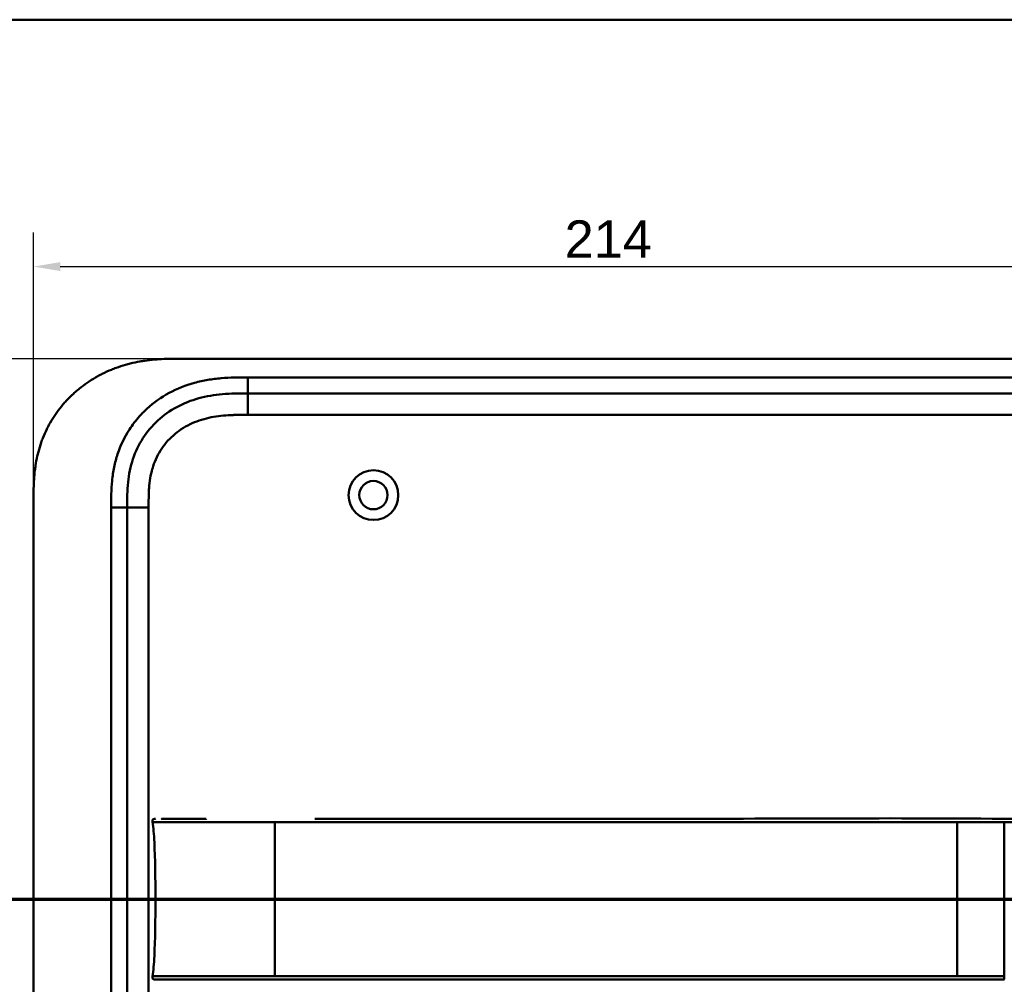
# Model space of a CAD drawing. Header units: millimetres. Extents: x 20 to 833, y 20 to 574.
# Tile 20 of 21: x 533 to 717, y 394 to 574. Entities that reach past the tile are written whole.
import ezdxf

# ---------------------------------------------------------------- set-up
doc = ezdxf.new("R2010")
doc.units = ezdxf.units.MM
doc.header["$LTSCALE"] = 2
for name, color, linetype, lineweight in [('Bemaßungen(DIN)', 7, 'Continuous', 25), ('Schnittansichtslinien(DIN)', 7, 'Continuous', 70), ('Sichtbare Kanten(DIN)', 7, 'Continuous', 50), ('Sichtbare tangentiale Kanten(DIN)', 7, 'Continuous', 50), ('Skizziergeometrie(DIN)', 7, 'Continuous', 50)]:
    doc.layers.add(name, color=color, linetype=linetype, lineweight=lineweight)
doc.styles.add('Aktuell-DINGroßer Text', font='arial.ttf')
doc.styles.add('STANDARD-DIN~0', font='arial.ttf')
doc.dimstyles.new('CAD-LAN', dxfattribs={"dimscale": 2, "dimtxt": 3.5, "dimasz": 2.5, "dimexe": 3.175, "dimexo": 0, "dimgap": 0.8, "dimtad": 1, "dimrnd": 1e-08, "dimtxsty": 'STANDARD-DIN~0', "dimcen": 0.09, "dimdle": 10, "dimclrd": 250, "dimclre": 250, "dimclrt": 250, "dimadec": 0, "dimazin": 2, "dimtfac": 1, "dimtmove": 0, "dimatfit": 3, "dimfxl": 1, "dimtolj": 1, "dimtzin": 0, "dimlwd": 25, "dimlwe": 25, "dimarcsym": 0})

# ---------------------------------------------------------------- blocks, each defined once
blk = doc.blocks.new('Ränder Standardrahmen')
at = {"layer": 'Skizziergeometrie(DIN)', "flags": 128}
blk.add_lwpolyline([(10, 10), (10, 287), (410, 287), (410, 10), (10, 10)], dxfattribs=at)
blk = doc.blocks.new('*D21')
at = {"layer": 'Bemaßungen(DIN)', "color": 250, "linetype": 'Continuous', "lineweight": 25, "true_color": 0x3f3f3f, "transparency": 16777216}
for p, q in [((562.47, 510.64), (492.1, 510.64)), ((498.45, 505.64), (498.45, 270.64)), ((562.47, 265.64), (492.1, 265.64))]:
    blk.add_line(p, q, dxfattribs=at)
at = {"layer": 'Bemaßungen(DIN)', "color": 250, "linetype": 'Continuous', "true_color": 0x3f3f3f, "transparency": 16777216}
for points in [[(497.62, 505.64), (499.29, 505.64), (498.45, 510.64)], [(497.62, 270.64), (499.29, 270.64), (498.45, 265.64)]]:
    blk.add_solid(points, dxfattribs=at)
at = {"layer": 'Defpoints', "color": 0, "linetype": 'Continuous', "transparency": 16777216}
for p in [(562.47, 510.64), (498.45, 265.64), (562.47, 265.64)]:
    blk.add_point(p, dxfattribs=at)
at = {"layer": 'Bemaßungen(DIN)', "color": 250, "linetype": 'Continuous', "lineweight": 25, "true_color": 0x3f3f3f, "transparency": 16777216, "insert": (489.71, 380.32), "char_height": 7, "attachment_point": 1, "rotation": 90, "style": 'STANDARD-DIN~0'}
blk.add_mtext('\\A1;245', dxfattribs=at)
blk = doc.blocks.new('*D22')
at = {"layer": 'Bemaßungen(DIN)', "color": 250, "linetype": 'Continuous', "lineweight": 25, "true_color": 0x3f3f3f, "transparency": 16777216}
for p, q in [((535.43, 483.86), (535.43, 534.21)), ((749.43, 483.86), (749.43, 534.21)), ((540.43, 527.86), (744.43, 527.86))]:
    blk.add_line(p, q, dxfattribs=at)
at = {"layer": 'Bemaßungen(DIN)', "color": 250, "linetype": 'Continuous', "true_color": 0x3f3f3f, "transparency": 16777216}
for points in [[(540.43, 528.69), (540.43, 527.02), (535.43, 527.86)], [(744.43, 528.69), (744.43, 527.02), (749.43, 527.86)]]:
    blk.add_solid(points, dxfattribs=at)
at = {"layer": 'Defpoints', "color": 0, "linetype": 'Continuous', "transparency": 16777216}
for p in [(749.43, 527.86), (535.43, 483.86), (749.43, 483.86)]:
    blk.add_point(p, dxfattribs=at)
at = {"layer": 'Bemaßungen(DIN)', "color": 250, "linetype": 'Continuous', "lineweight": 25, "true_color": 0x3f3f3f, "transparency": 16777216, "insert": (634.65, 536.49), "char_height": 7, "attachment_point": 1, "style": 'STANDARD-DIN~0'}
blk.add_mtext('\\A1;214', dxfattribs=at)
blk = doc.blocks.new('2DTransSchnitt0')
at = {"layer": 'Schnittansichtslinien(DIN)', "linetype": 'Continuous'}
for p, q in [((259.736, 215.943), (259.736, 209.814)), ((382.665, 215.943), (382.665, 209.814)), ((258.736, 209.814), (259.736, 204.814)), ((260.736, 209.814), (258.736, 209.814)), ((259.736, 209.814), (259.736, 204.814)), ((259.736, 204.814), (260.736, 209.814)), ((381.665, 209.814), (382.665, 204.814)), ((383.665, 209.814), (381.665, 209.814)), ((382.665, 209.814), (382.665, 204.814)), ((382.665, 204.814), (383.665, 209.814)), ((254.853, 204.814), (387.548, 204.814))]:
    blk.add_line(p, q, dxfattribs=at)
at = {"layer": 'Schnittansichtslinien(DIN)', "linetype": 'Continuous', "lineweight": 140}
for p, q in [((254.853, 204.814), (264.619, 204.814)), ((377.782, 204.814), (387.548, 204.814))]:
    blk.add_line(p, q, dxfattribs=at)
at = {"layer": 'Schnittansichtslinien(DIN)', "linetype": 'Continuous', "flags": 128}
for points in [[(258.736, 209.814), (259.736, 204.814), (260.736, 209.814), (258.736, 209.814)], [(381.665, 209.814), (382.665, 204.814), (383.665, 209.814), (381.665, 209.814)]]:
    blk.add_lwpolyline(points, dxfattribs=at)
at = {"layer": 'Schnittansichtslinien(DIN)'}
for points in [[(258.736, 209.814), (259.736, 204.814), (260.736, 209.814), (258.736, 209.814)], [(381.665, 209.814), (382.665, 204.814), (383.665, 209.814), (381.665, 209.814)]]:
    blk.add_solid(points, dxfattribs=at)
at = {"layer": 'Schnittansichtslinien(DIN)', "char_height": 3.734, "attachment_point": 7, "style": 'Aktuell-DINGroßer Text'}
for insert in [(257.983, 218.314), (380.912, 218.314)]:
    blk.add_mtext('A', dxfattribs=dict(at, insert=insert))

msp = doc.modelspace()

# ---------------------------------------------------------------- linework, layer by layer
at = {"layer": 'Sichtbare Kanten(DIN)'}
for p, q in [((721.394, 510.641), (562.471, 510.641)), ((720.394, 504.141), (575.471, 504.141)), ((535.432, 292.425), (535.432, 483.857)), ((552.932, 482.857), (552.932, 293.425)), ((716.723, 394.628), (716.788, 394.628))]:
    msp.add_line(p, q, dxfattribs=at)
for radius in [4.65, 2.65]:
    msp.add_circle((598.932, 485.141), radius, dxfattribs=at)
for points, knots in [([(562.471, 510.641), (561.885, 510.639), (560.707, 510.625), (559.218, 510.562), (557.72, 510.447), (556.517, 510.309), (555.013, 510.067), (553.812, 509.815), (552.322, 509.42), (551.143, 509.038), (549.692, 508.478), (548.554, 507.962), (547.169, 507.233), (546.095, 506.585), (544.802, 505.695), (543.813, 504.923), (542.639, 503.887), (541.754, 503.003), (540.721, 501.839), (539.958, 500.862), (539.086, 499.593), (538.457, 498.541), (537.758, 497.191), (537.271, 496.085), (536.75, 494.68), (536.405, 493.542), (536.056, 492.108), (535.842, 490.956), (535.646, 489.517), (535.543, 488.368), (535.466, 486.942), (535.433, 485.528), (535.432, 484.411), (535.432, 483.857)], [0.00000689, 0.00000689, 0.00000689, 0.00000689, 0.0407043, 0.08140172, 0.10175042, 0.14244784, 0.16279654, 0.20349396, 0.22384266, 0.26454008, 0.28488878, 0.3255862, 0.3459349, 0.38663232, 0.40698102, 0.44767844, 0.46802714, 0.50872456, 0.52907326, 0.56977068, 0.59011938, 0.6308168, 0.6511655, 0.69186291, 0.71221162, 0.75290903, 0.77325774, 0.81395515, 0.83430386, 0.87500127, 0.89534998, 0.93604739, 0.97674481, 0.97674481, 0.97674481, 0.97674481]), ([(575.471, 504.141), (574.665, 504.141), (573.069, 504.14), (570.732, 504.033), (568.467, 503.756), (565.549, 503.119), (562.115, 501.756), (558.531, 499.214), (555.701, 495.871), (554.142, 492.593), (553.394, 489.764), (553.064, 487.546), (552.934, 485.24), (552.932, 483.657), (552.932, 482.857)], [59.6158828, 59.6158828, 59.6158828, 59.6158828, 59.8593849, 60.1028861, 60.3463874, 60.5898887, 61.0768912, 61.5638938, 62.0508963, 62.5378989, 62.7814001, 63.0249014, 63.2684027, 63.5119054, 63.5119054, 63.5119054, 63.5119054]), ([(557.66, 424.018), (557.644, 424.121), (557.625, 424.225), (557.64, 424.355), (557.645, 424.381), (557.659, 424.427), (557.668, 424.447), (557.689, 424.483), (557.702, 424.5), (557.73, 424.531), (557.747, 424.544), (557.799, 424.579), (557.839, 424.595), (557.92, 424.616), (557.962, 424.621), (558.022, 424.626), (558.041, 424.627), (558.074, 424.628), (558.088, 424.628), (558.107, 424.629), (558.112, 424.629), (558.121, 424.629), (558.126, 424.629), (558.133, 424.629), (558.136, 424.629), (558.148, 424.629), (558.152, 424.629), (558.161, 424.629), (558.163, 424.629), (558.169, 424.629), (558.171, 424.629), (558.174, 424.629), (558.175, 424.629), (558.176, 424.629), (558.176, 424.629), (558.177, 424.629), (558.177, 424.629), (558.177, 424.629), (558.177, 424.629), (558.177, 424.629)], [0, 0, 0, 0, 0.0311277, 0.0311277, 0.03911556, 0.03911556, 0.04551701, 0.04551701, 0.05176502, 0.05176502, 0.05801202, 0.05801202, 0.07063282, 0.07063282, 0.08310355, 0.08310355, 0.08876398, 0.08876398, 0.09302208, 0.09302208, 0.0945824, 0.0945824, 0.09615429, 0.09615429, 0.09772199, 0.09772199, 0.10409523, 0.10409523, 0.11652864, 0.11652864, 0.13514677, 0.13514677, 0.13863752, 0.13863752, 0.14018957, 0.14018957, 0.14028665, 0.14028665, 0.14033603, 0.14033603, 0.14033603, 0.14033603]), ([(558.198, 409.629), (558.198, 413.466), (558.154, 417.28), (558.004, 420.229), (557.927, 421.73), (557.82, 423.012), (557.664, 424.018)], [0, 0, 0, 0, 0.30889062, 0.30889062, 0.30889062, 0.46621578, 0.46621578, 0.46621578, 0.46621578]), ([(558.067, 424.628), (558.094, 424.629), (558.12, 424.63), (558.167, 424.63), (558.188, 424.63), (558.214, 424.63), (558.22, 424.63), (558.226, 424.63), (558.226, 424.63), (558.227, 424.63), (558.227, 424.63), (558.227, 424.63)], [0.159826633, 0.159826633, 0.159826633, 0.159826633, 0.167747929, 0.167747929, 0.174016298, 0.174016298, 0.175896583, 0.175896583, 0.175984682, 0.175984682, 0.176039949, 0.176039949, 0.176039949, 0.176039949]), ([(558.162, 424.629), (558.166, 424.629), (558.17, 424.629), (558.187, 424.629), (558.201, 424.629), (558.215, 424.629), (558.215, 424.629), (558.215, 424.629), (558.215, 424.629), (558.216, 424.629), (558.216, 424.629), (558.216, 424.629)], [0.1063680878, 0.1063680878, 0.1063680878, 0.1063680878, 0.1076624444, 0.1076624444, 0.1118780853, 0.1118780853, 0.1119328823, 0.1119328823, 0.111953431, 0.111953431, 0.1119649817, 0.1119649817, 0.1119649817, 0.1119649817]), ([(558.169, 424.629), (558.175, 424.629), (558.181, 424.629), (558.191, 424.629), (558.193, 424.629), (558.199, 424.629), (558.201, 424.629), (558.205, 424.629), (558.207, 424.629), (558.208, 424.629), (558.208, 424.629), (558.209, 424.629), (558.209, 424.629), (558.209, 424.629), (558.209, 424.629), (558.209, 424.629)], [0.0954974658, 0.0954974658, 0.0954974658, 0.0954974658, 0.0980683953, 0.0980683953, 0.0989366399, 0.0989366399, 0.0997885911, 0.0997885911, 0.1001419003, 0.1001419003, 0.1002300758, 0.1002300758, 0.1002741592, 0.1002741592, 0.1002851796, 0.1002851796, 0.1002851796, 0.1002851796]), ([(559.35, 424.629), (559.35, 424.629), (559.35, 424.629), (559.35, 424.629), (559.35, 424.629), (559.35, 424.629), (559.35, 424.629), (559.351, 424.629), (559.351, 424.629), (559.352, 424.629), (559.353, 424.629), (559.356, 424.629), (559.358, 424.629), (559.377, 424.629), (559.396, 424.629), (559.439, 424.629), (559.464, 424.629), (559.559, 424.629), (559.631, 424.629), (559.807, 424.629), (559.914, 424.629), (560.065, 424.629), (560.104, 424.629), (560.241, 424.629), (560.343, 424.629), (560.49, 424.629), (560.531, 424.629), (560.588, 424.629), (560.603, 424.629), (560.619, 424.629), (560.62, 424.629), (560.62, 424.629), (560.62, 424.629), (560.62, 424.629)], [0, 0, 0, 0, 0.00002838, 0.00002838, 0.00008514, 0.00008514, 0.00019867, 0.00019867, 0.00065277, 0.00065277, 0.00156097, 0.00156097, 0.00328513, 0.00328513, 0.02167639, 0.02167639, 0.04619826, 0.04619826, 0.11159781, 0.11159781, 0.19880871, 0.19880871, 0.22787204, 0.22787204, 0.30054296, 0.30054296, 0.32778981, 0.32778981, 0.33800712, 0.33800712, 0.33824659, 0.33824659, 0.33826078, 0.33826078, 0.33826078, 0.33826078]), ([(560.62, 424.629), (561.135, 424.629), (561.594, 424.629), (562.164, 424.629), (562.164, 424.629), (562.164, 424.629), (562.164, 424.629), (562.164, 424.629), (562.165, 424.629), (562.165, 424.629), (562.166, 424.629), (562.183, 424.629), (562.199, 424.629), (562.236, 424.629), (562.257, 424.629), (562.336, 424.629), (562.393, 424.629), (562.607, 424.629), (562.768, 424.629), (562.987, 424.629), (563.043, 424.629), (564.23, 424.629), (565.582, 424.629), (567.225, 424.629), (567.405, 424.629), (567.621, 424.629), (567.655, 424.629), (567.692, 424.629), (567.696, 424.629), (567.699, 424.629), (567.699, 424.629), (567.7, 424.629), (567.7, 424.629), (567.7, 424.629), (567.7, 424.629), (567.7, 424.629), (567.7, 424.629), (567.7, 424.629)], [0, 0, 0, 0, 0.2888434, 0.2888434, 0.2888555, 0.2888555, 0.2889037, 0.2889037, 0.2890003, 0.2890003, 0.2893864, 0.2893864, 0.2972061, 0.2972061, 0.3076323, 0.3076323, 0.3354365, 0.3354365, 0.409599, 0.409599, 0.4343137, 0.4343137, 0.9352187, 0.9352187, 0.9962242, 0.9962242, 1.0076608, 1.0076608, 1.008733, 1.008733, 1.0088295, 1.0088295, 1.0088778, 1.0088778, 1.0089019, 1.0089019, 1.008914, 1.008914, 1.008914, 1.008914]), ([(587.97, 424.629), (587.971, 424.629), (587.972, 424.629), (587.974, 424.629), (587.976, 424.629), (587.984, 424.629), (587.991, 424.629), (588.01, 424.629), (588.023, 424.629), (588.255, 424.629), (588.474, 424.629), (597.026, 424.629), (605.359, 424.629), (626.192, 424.629), (638.692, 424.629), (673.7, 424.629), (696.211, 424.866), (718.717, 424.619)], [0, 0, 0, 0, 0.0002441, 0.0002441, 0.0007324, 0.0007324, 0.0026855, 0.0026855, 0.0065918, 0.0065918, 0.0722195, 0.0722195, 2.5722195, 2.5722195, 6.3222196, 6.3222196, 13.0748039, 13.0748039, 13.0748039, 13.0748039]), ([(558.198, 409.629), (558.198, 405.792), (558.154, 401.978), (558.004, 399.029), (557.927, 397.527), (557.82, 396.246), (557.664, 395.239)], [0, 0, 0, 0, 0.30888536, 0.30888536, 0.30888536, 0.4662495, 0.4662495, 0.4662495, 0.4662495]), ([(558.177, 394.628), (558.177, 394.628), (558.177, 394.628), (558.176, 394.628), (558.176, 394.628), (558.176, 394.628), (558.175, 394.628), (558.175, 394.628), (558.174, 394.628), (558.171, 394.628), (558.169, 394.628), (558.164, 394.628), (558.163, 394.628), (558.157, 394.628), (558.154, 394.628), (558.142, 394.628), (558.138, 394.628), (558.131, 394.628), (558.129, 394.628), (558.123, 394.628), (558.12, 394.628), (558.11, 394.628), (558.102, 394.629), (558.079, 394.629), (558.064, 394.629), (557.987, 394.633), (557.925, 394.639), (557.836, 394.664), (557.807, 394.676), (557.753, 394.707), (557.728, 394.727), (557.688, 394.774), (557.672, 394.801), (557.649, 394.858), (557.642, 394.889), (557.634, 394.95), (557.633, 394.981), (557.635, 395.088), (557.648, 395.163), (557.66, 395.239)], [0, 0, 0, 0, 0.00028677, 0.00028677, 0.00085963, 0.00085963, 0.00200522, 0.00200522, 0.00429634, 0.00429634, 0.02262582, 0.02262582, 0.03179275, 0.03179275, 0.04109082, 0.04109082, 0.04341208, 0.04341208, 0.04456569, 0.04456569, 0.0457191, 0.0457191, 0.04803012, 0.04803012, 0.05262125, 0.05262125, 0.07113734, 0.07113734, 0.08037876, 0.08037876, 0.08967939, 0.08967939, 0.09896721, 0.09896721, 0.10819297, 0.10819297, 0.11738064, 0.11738064, 0.14030942, 0.14030942, 0.14030942, 0.14030942]), ([(558.215, 394.628), (558.215, 394.628), (558.215, 394.628), (558.213, 394.628), (558.21, 394.628), (558.204, 394.628), (558.201, 394.628), (558.191, 394.628), (558.185, 394.628), (558.173, 394.628), (558.167, 394.628), (558.162, 394.628)], [0, 0, 0, 0, 0.0000178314, 0.0000178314, 0.0007794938, 0.0007794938, 0.001825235, 0.001825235, 0.0037615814, 0.0037615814, 0.0056120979, 0.0056120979, 0.0056120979, 0.0056120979]), ([(558.227, 394.628), (558.227, 394.628), (558.227, 394.628), (558.227, 394.628), (558.227, 394.629), (558.228, 394.629), (558.227, 394.628), (558.227, 394.626), (558.226, 394.628), (558.226, 394.629), (558.225, 394.629), (558.225, 394.628), (558.224, 394.628), (558.224, 394.627), (558.223, 394.629), (558.222, 394.629), (558.221, 394.629), (558.221, 394.628), (558.221, 394.628), (558.22, 394.628), (558.22, 394.628), (558.219, 394.628), (558.218, 394.628), (558.217, 394.628), (558.216, 394.628), (558.215, 394.628), (558.214, 394.628), (558.213, 394.628), (558.212, 394.628), (558.211, 394.628), (558.21, 394.628), (558.209, 394.628), (558.207, 394.628), (558.206, 394.628), (558.205, 394.628), (558.204, 394.628), (558.203, 394.628), (558.202, 394.628), (558.2, 394.628), (558.199, 394.628), (558.198, 394.628), (558.197, 394.628), (558.195, 394.628), (558.194, 394.628), (558.193, 394.628), (558.192, 394.628), (558.19, 394.628), (558.189, 394.628), (558.188, 394.628), (558.187, 394.628), (558.185, 394.628), (558.184, 394.628), (558.183, 394.628), (558.181, 394.628), (558.18, 394.628), (558.165, 394.628), (558.165, 394.628), (559.015, 394.628), (559.607, 394.628), (560.655, 394.628), (562.165, 394.628), (563.182, 394.628), (564.396, 394.628), (565.759, 394.628)], [0, 0, 0, 0, 0.0025183, 0.0025183, 0.0025183, 0.0949441, 0.0949441, 0.0949441, 0.1873699, 0.1873699, 0.1873699, 0.2797957, 0.2797957, 0.2797957, 0.3722215, 0.3722215, 0.3722215, 0.4184344, 0.4184344, 0.4184344, 0.4646473, 0.4646473, 0.4646473, 0.5570732, 0.5570732, 0.5570732, 0.649499, 0.649499, 0.649499, 0.7419248, 0.7419248, 0.7419248, 0.8343506, 0.8343506, 0.8343506, 0.9267764, 0.9267764, 0.9267764, 1.0192022, 1.0192022, 1.0192022, 1.111628, 1.111628, 1.111628, 1.2040539, 1.2040539, 1.2040539, 1.2964797, 1.2964797, 1.2964797, 1.3889055, 1.3889055, 1.3889055, 1.4813313, 1.4813313, 1.4813313, 2.5715522, 2.5715522, 2.5715522, 3.3314242, 3.3314242, 3.3314242, 3.8432409, 3.8432409, 3.8432409, 3.8432409]), ([(558.209, 394.628), (558.209, 394.628), (558.209, 394.628), (558.209, 394.628), (558.208, 394.628), (558.208, 394.628), (558.208, 394.628), (558.207, 394.628), (558.206, 394.628), (558.201, 394.628), (558.197, 394.628), (558.186, 394.628), (558.179, 394.628), (558.172, 394.628), (558.171, 394.628), (558.169, 394.628)], [0, 0, 0, 0, 0.0000222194, 0.0000222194, 0.0000666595, 0.0000666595, 0.0001555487, 0.0001555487, 0.000333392, 0.000333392, 0.0016342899, 0.0016342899, 0.0041648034, 0.0041648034, 0.0047801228, 0.0047801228, 0.0047801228, 0.0047801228]), ([(558.202, 394.628), (558.202, 394.628), (558.202, 394.628), (558.202, 394.628), (558.201, 394.628), (558.201, 394.628), (558.2, 394.628), (558.199, 394.628), (558.198, 394.628), (558.195, 394.628), (558.194, 394.628), (558.191, 394.628), (558.189, 394.628), (558.185, 394.628), (558.183, 394.628), (558.18, 394.628), (558.178, 394.628), (558.177, 394.628)], [0, 0, 0, 0, 0.0000111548, 0.0000111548, 0.0000825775, 0.0000825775, 0.0002255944, 0.0002255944, 0.0005124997, 0.0005124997, 0.0010879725, 0.0010879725, 0.0016605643, 0.0016605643, 0.002791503, 0.002791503, 0.0035732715, 0.0035732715, 0.0035732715, 0.0035732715]), ([(567.7, 394.628), (567.7, 394.628), (567.7, 394.628), (567.696, 394.628), (567.692, 394.628), (567.679, 394.628), (567.671, 394.628), (567.641, 394.628), (567.62, 394.628), (567.543, 394.628), (567.486, 394.628), (567.131, 394.628), (566.837, 394.628), (566.355, 394.628), (566.165, 394.628), (565.915, 394.628), (565.853, 394.628), (565.782, 394.628), (565.772, 394.628), (565.759, 394.628), (565.755, 394.628), (565.751, 394.628), (565.751, 394.628), (565.751, 394.628)], [0, 0, 0, 0, 0.00002188, 0.00002188, 0.00142245, 0.00142245, 0.00422358, 0.00422358, 0.01131397, 0.01131397, 0.03022194, 0.03022194, 0.13111359, 0.13111359, 0.19835644, 0.19835644, 0.22076612, 0.22076612, 0.22426754, 0.22426754, 0.22566811, 0.22566811, 0.22568999, 0.22568999, 0.22568999, 0.22568999]), ([(567.704, 394.628), (568.133, 394.628), (568.574, 394.628), (569.024, 394.628), (571.555, 394.628), (574.296, 394.628), (577.037, 394.628), (579.286, 394.628), (581.557, 394.628), (583.827, 394.628), (593.931, 394.628), (604.08, 394.628), (614.203, 394.628), (631.111, 394.628), (648.037, 394.628), (664.95, 394.628), (673.406, 394.628), (681.866, 394.628), (690.323, 394.628), (694.552, 394.628), (698.779, 394.628), (703.009, 394.628), (705.673, 394.628), (708.35, 394.628), (710.996, 394.628), (712.551, 394.628), (714.084, 394.628), (715.631, 394.628), (715.993, 394.628), (716.35, 394.628), (716.723, 394.628)], [4.0756553, 4.0756553, 4.0756553, 4.0756553, 4.2235005, 4.2235005, 4.2235005, 5.0551855, 5.0551855, 5.0551855, 5.7376751, 5.7376751, 5.7376751, 8.7756456, 8.7756456, 8.7756456, 13.8502555, 13.8502555, 13.8502555, 16.3875605, 16.3875605, 16.3875605, 17.6562129, 17.6562129, 17.6562129, 18.4553381, 18.4553381, 18.4553381, 18.9248654, 18.9248654, 18.9248654, 19.0347624, 19.0347624, 19.0347624, 19.0347624])]:
    msp.add_open_spline(points, degree=3, knots=knots, dxfattribs=at)
msp.add_rational_spline([(557.664, 395.239), (557.664, 395.239), (557.663, 395.239), (557.663, 395.239), (557.661, 395.239), (557.66, 395.239), (557.66, 395.239)], [1, 1, 1, 1, 1.08010035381, 1.12345159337, 1.13005371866], degree=3, knots=[0, 0, 0, 0, 0.00567203, 0.00567203, 0.00567203, 0.11634103, 0.11634103, 0.11634103, 0.11634103], dxfattribs=at)
for points in [[(558.224, 394.628), (558.202, 394.628), (558.18, 394.628), (558.158, 394.628)], [(558.228, 394.628), (558.226, 394.628), (558.225, 394.628), (558.224, 394.628)], [(558.228, 394.628), (558.228, 394.628), (558.228, 394.628), (558.227, 394.628)]]:
    msp.add_open_spline(points, degree=3, dxfattribs=at)
at = {"layer": 'Sichtbare tangentiale Kanten(DIN)'}
for p, q in [((575.471, 507.141), (720.394, 507.141)), ((575.471, 504.141), (575.471, 507.141)), ((575.471, 500.141), (575.471, 504.141)), ((720.394, 500.141), (575.471, 500.141)), ((549.932, 293.425), (549.932, 482.857)), ((552.932, 482.857), (549.932, 482.857)), ((556.932, 482.857), (552.932, 482.857)), ((556.932, 482.857), (556.932, 293.425)), ((708, 409.629), (580.527, 409.629)), ((716.781, 395.239), (716.789, 395.239))]:
    msp.add_line(p, q, dxfattribs=at)
for points, knots in [([(555.244, 499.891), (555.683, 500.38), (557.344, 502.06), (560.677, 504.423), (564.656, 505.997), (567.972, 506.719), (570.494, 507.026), (573.018, 507.14), (574.665, 507.141), (575.471, 507.141)], [61.3761038, 61.3761038, 61.3761038, 61.3761038, 61.5638941, 62.0508967, 62.5378992, 62.7814005, 63.0249017, 63.268403, 63.5119057, 63.5119057, 63.5119057, 63.5119057]), ([(549.932, 482.857), (549.932, 483.657), (549.933, 485.303), (550.074, 487.837), (550.448, 490.36), (551.315, 493.65), (552.869, 496.922), (554.546, 499.112), (555.244, 499.891)], [59.6158822, 59.6158822, 59.6158822, 59.6158822, 59.8593852, 60.1028865, 60.3463878, 60.589889, 61.0768916, 61.3761038, 61.3761038, 61.3761038, 61.3761038]), ([(575.471, 500.141), (575.307, 500.141), (575.143, 500.141), (574.98, 500.141), (574.537, 500.141), (574.095, 500.139), (573.652, 500.132), (573.5, 500.13), (573.347, 500.127), (573.195, 500.124), (573.119, 500.122), (573.043, 500.12), (572.967, 500.118), (572.89, 500.116), (572.814, 500.114), (572.735, 500.111), (572.425, 500.101), (572.13, 500.088), (571.825, 500.071), (571.818, 500.07), (571.81, 500.07), (571.803, 500.069), (571.185, 500.033), (570.597, 499.982), (570.004, 499.906), (569.995, 499.905), (569.986, 499.903), (569.977, 499.902), (569.376, 499.825), (568.784, 499.724), (568.195, 499.592), (568.189, 499.591), (568.184, 499.59), (568.179, 499.589), (567.579, 499.455), (566.983, 499.289), (566.403, 499.09), (566.4, 499.089), (566.397, 499.088), (566.393, 499.087), (565.807, 498.886), (565.226, 498.647), (564.667, 498.375), (564.108, 498.102), (563.563, 497.792), (563.043, 497.447), (562.523, 497.103), (562.025, 496.722), (561.558, 496.31), (561.087, 495.895), (560.643, 495.444), (560.237, 494.967), (559.832, 494.493), (559.459, 493.985), (559.128, 493.457), (558.799, 492.932), (558.506, 492.378), (558.256, 491.814), (558.009, 491.254), (557.8, 490.671), (557.63, 490.083), (557.629, 490.079), (557.628, 490.075), (557.627, 490.07), (557.461, 489.492), (557.332, 488.905), (557.234, 488.311), (557.232, 488.303), (557.231, 488.294), (557.229, 488.285), (557.133, 487.696), (557.067, 487.107), (557.021, 486.49), (557.021, 486.482), (557.02, 486.475), (557.02, 486.467), (556.998, 486.163), (556.982, 485.869), (556.969, 485.567), (556.957, 485.257), (556.948, 484.948), (556.943, 484.641), (556.932, 484.044), (556.932, 483.45), (556.932, 482.857)], [0, 0, 0, 0, 0.0490861, 0.0490861, 0.0490861, 0.1818558, 0.1818558, 0.1818558, 0.2275663, 0.2275663, 0.2275663, 0.2504221, 0.2504221, 0.2504221, 0.2732779, 0.2732779, 0.2732779, 0.3625385, 0.3625385, 0.3625385, 0.364701, 0.364701, 0.364701, 0.5447622, 0.5447622, 0.5447622, 0.5475767, 0.5475767, 0.5475767, 0.7297298, 0.7297298, 0.7297298, 0.7313799, 0.7313799, 0.7313799, 0.9165087, 0.9165087, 0.9165087, 0.9175934, 0.9175934, 0.9175934, 1.1050048, 1.1050048, 1.1050048, 1.2924795, 1.2924795, 1.2924795, 1.479975, 1.479975, 1.479975, 1.6686942, 1.6686942, 1.6686942, 1.8566744, 1.8566744, 1.8566744, 2.0435423, 2.0435423, 2.0435423, 2.2286346, 2.2286346, 2.2286346, 2.2299611, 2.2299611, 2.2299611, 2.4117644, 2.4117644, 2.4117644, 2.4144823, 2.4144823, 2.4144823, 2.594841, 2.594841, 2.594841, 2.5970368, 2.5970368, 2.5970368, 2.6862842, 2.6862842, 2.6862842, 2.7781364, 2.7781364, 2.7781364, 2.9561211, 2.9561211, 2.9561211, 2.9561211]), ([(580.527, 424.018), (581.855, 424.018), (583.183, 424.018), (584.511, 424.018), (585.063, 424.018), (585.615, 424.018), (586.167, 424.018), (586.942, 424.018), (587.716, 424.018), (588.49, 424.018), (588.903, 424.018), (589.315, 424.018), (589.727, 424.018), (590.643, 424.018), (591.559, 424.018), (592.475, 424.018), (599.115, 424.018), (605.755, 424.018), (612.394, 424.018)], [0, 0, 0, 0, 0.3984119, 0.3984119, 0.3984119, 0.558361, 0.558361, 0.558361, 0.7963648, 0.7963648, 0.7963648, 0.9137852, 0.9137852, 0.9137852, 1.1948602, 1.1948602, 1.1948602, 3.18679, 3.18679, 3.18679, 3.18679]), ([(612.394, 424.018), (638.952, 424.018), (665.509, 424.018), (692.067, 424.018), (693.445, 424.018), (694.823, 424.018), (696.201, 424.018), (697.478, 424.018), (698.756, 424.018), (700.033, 424.018), (702.689, 424.018), (705.345, 424.018), (708, 424.018)], [3.18679, 3.18679, 3.18679, 3.18679, 11.1540994, 11.1540994, 11.1540994, 11.5711487, 11.5711487, 11.5711487, 11.9507559, 11.9507559, 11.9507559, 12.7474629, 12.7474629, 12.7474629, 12.7474629]), ([(708, 424.018), (708.169, 424.018), (708.34, 424.018), (708.509, 424.018), (708.707, 424.018), (708.905, 424.018), (709.121, 424.018), (709.52, 424.018), (709.868, 424.018), (710.207, 424.018), (710.24, 424.018), (710.276, 424.018), (710.314, 424.018), (710.663, 424.018), (710.988, 424.018), (711.32, 424.018), (711.685, 424.018), (712.046, 424.018), (712.409, 424.018), (712.772, 424.018), (713.133, 424.018), (713.49, 424.018), (713.628, 424.018), (713.769, 424.018), (713.91, 424.018), (714.136, 424.018), (714.359, 424.018), (714.585, 424.018), (714.956, 424.018), (715.323, 424.018), (715.694, 424.018), (716.056, 424.018), (716.421, 424.018), (716.772, 424.018), (716.782, 424.018), (716.785, 424.018), (716.789, 424.018)], [0, 0, 0, 0, 0.05078067, 0.05078067, 0.05078067, 0.1102021, 0.1102021, 0.1102021, 0.2202767, 0.2202767, 0.2202767, 0.23095286, 0.23095286, 0.23095286, 0.33022951, 0.33022951, 0.33022951, 0.4395805, 0.4395805, 0.4395805, 0.54854182, 0.54854182, 0.54854182, 0.59063446, 0.59063446, 0.59063446, 0.6580998, 0.6580998, 0.6580998, 0.76890548, 0.76890548, 0.76890548, 0.8770848, 0.8770848, 0.8770848, 0.87997457, 0.87997457, 0.87997457, 0.87997457]), ([(716.789, 424.018), (716.808, 424.018), (716.828, 424.018), (716.848, 424.018), (717.058, 424.018), (717.265, 424.018), (717.472, 424.017), (717.679, 424.017), (717.885, 424.016), (718.092, 424.014), (718.299, 424.013), (718.505, 424.011), (718.71, 424.009), (718.787, 424.008), (718.864, 424.007), (718.942, 424.006), (719.07, 424.005), (719.199, 424.003), (719.328, 424.001), (719.535, 423.998), (719.739, 423.995), (719.943, 423.991), (720.147, 423.987), (720.352, 423.983), (720.557, 423.978), (720.762, 423.973), (720.965, 423.968), (721.166, 423.962), (721.367, 423.956), (721.57, 423.95), (721.772, 423.943)], [0, 0, 0, 0, 0.00593799, 0.00593799, 0.00593799, 0.06876696, 0.06876696, 0.06876696, 0.13141451, 0.13141451, 0.13141451, 0.19404693, 0.19404693, 0.19404693, 0.2177013, 0.2177013, 0.2177013, 0.25674204, 0.25674204, 0.25674204, 0.3195011, 0.3195011, 0.3195011, 0.38223166, 0.38223166, 0.38223166, 0.44495846, 0.44495846, 0.44495846, 0.5075707, 0.5075707, 0.5075707, 0.5075707]), ([(580.527, 409.629), (579.457, 409.629), (578.386, 409.629), (577.244, 409.629), (576.103, 409.629), (575.1, 409.629), (574.236, 409.629), (572.51, 409.629), (571.104, 409.629), (569.782, 409.629), (564.49, 409.629), (560.868, 409.629), (559.254, 409.629), (558.851, 409.629), (558.568, 409.629), (558.393, 409.629), (558.305, 409.629), (558.243, 409.629), (558.215, 409.629), (558.187, 409.629), (558.193, 409.629), (558.198, 409.629)], [0, 0, 0, 0, 0.2406476, 0.2406476, 0.2406476, 0.4812952, 0.4812952, 0.4812952, 0.9625904, 0.9625904, 0.9625904, 2.8877711, 2.8877711, 2.8877711, 3.3690663, 3.3690663, 3.3690663, 3.6097139, 3.6097139, 3.6097139, 3.8503615, 3.8503615, 3.8503615, 3.8503615]), ([(716.789, 409.629), (715.434, 409.629), (714.052, 409.629), (712.493, 409.629), (710.933, 409.629), (709.466, 409.629), (708, 409.629)], [0, 0, 0, 0, 0.44038321, 0.44038321, 0.44038321, 0.88076642, 0.88076642, 0.88076642, 0.88076642]), ([(580.527, 395.239), (581.855, 395.239), (583.183, 395.239), (584.511, 395.239), (585.06, 395.239), (585.61, 395.239), (586.159, 395.239), (586.936, 395.239), (587.713, 395.239), (588.49, 395.239), (588.901, 395.239), (589.312, 395.239), (589.723, 395.239), (590.641, 395.239), (591.558, 395.239), (592.475, 395.239), (599.115, 395.239), (605.755, 395.24), (612.394, 395.239)], [0, 0, 0, 0, 0.3984127, 0.3984127, 0.3984127, 0.5574675, 0.5574675, 0.5574675, 0.7963662, 0.7963662, 0.7963662, 0.9134321, 0.9134321, 0.9134321, 1.1948615, 1.1948615, 1.1948615, 3.1867877, 3.1867877, 3.1867877, 3.1867877]), ([(612.394, 395.239), (630.973, 395.239), (649.568, 395.239), (668.142, 395.239), (680.277, 395.239), (692.411, 395.239), (704.545, 395.239), (705.697, 395.239), (706.848, 395.239), (708, 395.239)], [3.1867877, 3.1867877, 3.1867877, 3.1867877, 8.7605377, 8.7605377, 8.7605377, 12.4019194, 12.4019194, 12.4019194, 12.7474629, 12.7474629, 12.7474629, 12.7474629]), ([(708, 395.239), (708.165, 395.239), (708.331, 395.239), (708.495, 395.239), (708.698, 395.239), (708.9, 395.239), (709.12, 395.239), (709.52, 395.239), (709.867, 395.239), (710.205, 395.239), (710.232, 395.239), (710.263, 395.239), (710.294, 395.239), (710.65, 395.239), (710.981, 395.239), (711.317, 395.239), (711.682, 395.239), (712.042, 395.239), (712.405, 395.239), (712.767, 395.239), (713.128, 395.239), (713.483, 395.239), (713.588, 395.239), (713.694, 395.239), (713.802, 395.239), (714.064, 395.239), (714.321, 395.239), (714.581, 395.239), (714.951, 395.239), (715.317, 395.239), (715.684, 395.239), (716.053, 395.239), (716.42, 395.239), (716.781, 395.239)], [0, 0, 0, 0, 0.04936867, 0.04936867, 0.04936867, 0.11014179, 0.11014179, 0.11014179, 0.22014326, 0.22014326, 0.22014326, 0.2290985, 0.2290985, 0.2290985, 0.32998918, 0.32998918, 0.32998918, 0.4391613, 0.4391613, 0.4391613, 0.54803878, 0.54803878, 0.54803878, 0.58009837, 0.58009837, 0.58009837, 0.65768707, 0.65768707, 0.65768707, 0.76818131, 0.76818131, 0.76818131, 0.87925552, 0.87925552, 0.87925552, 0.87925552]), ([(716.723, 394.628), (716.753, 394.628), (716.777, 394.678), (716.783, 394.866), (716.786, 394.967), (716.784, 395.097), (716.781, 395.239)], [0, 0, 0, 0, 0.6504188, 0.6504188, 0.6504188, 1, 1, 1, 1])]:
    msp.add_open_spline(points, degree=3, knots=knots, dxfattribs=at)
for points, weights, knots in [([(557.66, 424.018), (557.66, 424.018), (557.661, 424.018), (557.664, 424.018), (557.673, 424.018), (557.694, 424.018), (557.729, 424.018), (557.781, 424.018), (557.866, 424.018), (557.986, 424.018), (558.067, 424.018), (558.164, 424.019), (558.278, 424.019), (558.619, 424.019), (559.116, 424.02), (559.776, 424.02), (560.13, 424.02), (560.532, 424.02), (560.979, 424.021), (561.433, 424.021), (561.933, 424.021), (562.478, 424.021), (562.551, 424.021), (562.625, 424.021), (562.7, 424.021), (563.181, 424.021), (563.694, 424.021), (564.238, 424.021), (564.865, 424.021), (565.531, 424.021), (566.236, 424.02), (566.933, 424.02), (567.667, 424.02), (568.438, 424.02), (569.183, 424.019), (569.962, 424.019), (570.779, 424.019), (571.06, 424.019), (571.346, 424.019), (571.637, 424.019), (571.75, 424.019), (571.865, 424.019), (571.98, 424.019), (572.374, 424.018), (572.778, 424.018), (573.193, 424.018), (573.588, 424.018), (573.994, 424.018), (574.413, 424.018), (574.808, 424.018), (575.215, 424.018), (575.638, 424.018), (576.029, 424.018), (576.436, 424.018), (576.864, 424.018), (577.248, 424.018), (577.654, 424.018), (578.09, 424.018), (578.456, 424.018), (578.857, 424.018), (579.314, 424.018), (579.607, 424.018), (579.947, 424.018), (580.527, 424.018)], [1.13005451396, 1.13784212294, 1.09449061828, 1, 1.01564349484, 1.01564349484, 1, 1.00925616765, 1.00925616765, 1, 1.00150118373, 1.00150118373, 1, 1.00280379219, 1.00280379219, 1, 0.999526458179, 0.999526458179, 1, 0.99915374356, 0.99915374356, 1, 0.9999832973, 0.9999832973, 1, 0.99933166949, 0.99933166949, 1, 0.999344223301, 0.999344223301, 1, 0.999922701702, 0.999922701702, 1, 1.00094814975, 1.00094814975, 1, 1.00025925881, 1.00025925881, 1, 1.0000518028, 1.0000518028, 1, 1.00084824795, 1.00084824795, 1, 1.00131558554, 1.00131558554, 1, 1.00209490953, 1.00209490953, 1, 1.00365462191, 1.00365462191, 1, 1.00586740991, 1.00586740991, 1, 1.01725389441, 1.01725389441, 1, 1.18722739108, 1.18722739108, 1], [0.1163416, 0.1163416, 0.1163416, 0.1163416, 0.2468921, 0.2468921, 0.2468921, 0.4853656, 0.4853656, 0.4853656, 0.7799914, 0.7799914, 0.7799914, 0.9644924, 0.9644924, 0.9644924, 1.4628246, 1.4628246, 1.4628246, 1.7145394, 1.7145394, 1.7145394, 1.9637666, 1.9637666, 1.9637666, 1.9969824, 1.9969824, 1.9969824, 2.209763, 2.209763, 2.209763, 2.4552095, 2.4552095, 2.4552095, 2.7022329, 2.7022329, 2.7022329, 2.9498421, 2.9498421, 2.9498421, 3.0383348, 3.0383348, 3.0383348, 3.0733169, 3.0733169, 3.0733169, 3.1966109, 3.1966109, 3.1966109, 3.3197585, 3.3197585, 3.3197585, 3.4427414, 3.4427414, 3.4427414, 3.5655395, 3.5655395, 3.5655395, 3.6881793, 3.6881793, 3.6881793, 3.8106534, 3.8106534, 3.8106534, 3.9319007, 3.9319007, 3.9319007, 3.9319007]), ([(557.66, 395.239), (557.66, 395.239), (557.661, 395.239), (557.664, 395.239), (557.673, 395.239), (557.694, 395.239), (557.729, 395.239), (557.781, 395.239), (557.866, 395.239), (557.986, 395.239), (558.066, 395.239), (558.164, 395.239), (558.278, 395.238), (558.619, 395.238), (559.116, 395.238), (559.775, 395.237), (560.13, 395.237), (560.532, 395.237), (560.979, 395.236), (561.433, 395.236), (561.933, 395.236), (562.478, 395.236), (562.551, 395.236), (562.625, 395.236), (562.7, 395.236), (563.181, 395.236), (563.694, 395.236), (564.238, 395.236), (564.865, 395.236), (565.531, 395.237), (566.236, 395.237), (566.933, 395.237), (567.667, 395.237), (568.438, 395.238), (569.183, 395.238), (569.962, 395.238), (570.779, 395.238), (571.061, 395.238), (571.348, 395.238), (571.639, 395.238), (571.752, 395.238), (571.866, 395.238), (571.98, 395.239), (572.374, 395.239), (572.778, 395.239), (573.193, 395.239), (573.588, 395.239), (573.994, 395.239), (574.413, 395.239), (574.808, 395.239), (575.215, 395.239), (575.638, 395.239), (576.029, 395.239), (576.436, 395.239), (576.864, 395.239), (577.247, 395.239), (577.654, 395.239), (578.09, 395.239), (578.456, 395.239), (578.857, 395.239), (579.314, 395.239), (579.607, 395.239), (579.947, 395.239), (580.527, 395.239)], [1.13005371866, 1.13784194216, 1.09449070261, 1, 1.01564352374, 1.01564352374, 1, 1.00924441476, 1.00924441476, 1, 1.00150609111, 1.00150609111, 1, 1.00280370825, 1.00280370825, 1, 0.999526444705, 0.999526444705, 1, 0.999153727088, 0.999153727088, 1, 0.999983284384, 0.999983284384, 1, 0.999331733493, 0.999331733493, 1, 0.999344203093, 0.999344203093, 1, 0.999922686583, 0.999922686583, 1, 1.00094812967, 1.00094812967, 1, 1.00026108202, 1.00026108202, 1, 1.00005099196, 1.00005099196, 1, 1.00084821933, 1.00084821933, 1, 1.00131563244, 1.00131563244, 1, 1.00209471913, 1.00209471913, 1, 1.00365509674, 1.00365509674, 1, 1.00586622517, 1.00586622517, 1, 1.01725442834, 1.01725442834, 1, 1.18725223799, 1.18725223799, 1], [0.116341, 0.116341, 0.116341, 0.116341, 0.2468922, 0.2468922, 0.2468922, 0.4853665, 0.4853665, 0.4853665, 0.7797367, 0.7797367, 0.7797367, 0.9644969, 0.9644969, 0.9644969, 1.4628301, 1.4628301, 1.4628301, 1.7145451, 1.7145451, 1.7145451, 1.9637733, 1.9637733, 1.9637733, 1.9970018, 1.9970018, 1.9970018, 2.2097713, 2.2097713, 2.2097713, 2.4552194, 2.4552194, 2.4552194, 2.7022438, 2.7022438, 2.7022438, 2.9498539, 2.9498539, 2.9498539, 3.0386311, 3.0386311, 3.0386311, 3.0733288, 3.0733288, 3.0733288, 3.1966231, 3.1966231, 3.1966231, 3.3197709, 3.3197709, 3.3197709, 3.4427542, 3.4427542, 3.4427542, 3.5655525, 3.5655525, 3.5655525, 3.688193, 3.688193, 3.688193, 3.8106673, 3.8106673, 3.8106673, 3.931916, 3.931916, 3.931916, 3.931916])]:
    msp.add_rational_spline(points, weights, degree=3, knots=knots, dxfattribs=at)
for points, degree in [([(580.527, 424.018), (580.527, 422.229), (580.527, 419.728), (580.527, 416.578), (580.527, 413.103), (580.527, 409.629)], 5), ([(708, 424.018), (708, 422.229), (708, 419.728), (708, 416.578), (708, 413.103), (708, 409.629)], 5), ([(716.789, 409.629), (716.789, 413.104), (716.789, 416.578), (716.789, 419.728), (716.789, 422.229), (716.789, 424.018)], 5), ([(580.527, 395.239), (580.527, 397.028), (580.527, 399.529), (580.527, 402.679), (580.527, 406.154), (580.527, 409.629)], 5), ([(708, 395.239), (708, 397.028), (708, 399.529), (708, 402.679), (708, 406.154), (708, 409.628)], 5), ([(721.693, 409.629), (720.179, 409.629), (718.569, 409.629), (716.789, 409.629)], 3), ([(716.789, 409.628), (716.789, 406.154), (716.789, 402.679), (716.789, 399.529), (716.789, 397.028), (716.789, 395.239)], 5)]:
    msp.add_open_spline(points, degree=degree, dxfattribs=at)

# ---------------------------------------------------------------- block references
at = {"xscale": 2, "yscale": 2, "zscale": 2}
msp.add_blockref('Ränder Standardrahmen', (0, 0), dxfattribs=at)
at = {"layer": 'Schnittansichtslinien(DIN)', "xscale": 2, "yscale": 2, "zscale": 2}
msp.add_blockref('2DTransSchnitt0', (0, 0), dxfattribs=at)

# ---------------------------------------------------------------- dimensions: what is measured, and where the dimension line sits
at = {"layer": 'Bemaßungen(DIN)', "color": 250, "linetype": 'Continuous', "lineweight": 25, "true_color": 0x3f3f3f}
for base, p1, p2, angle, picture, middle in [((749.432, 527.857), (535.432, 483.857), (749.432, 483.857), 180, '*D22', (642.432, 527.857)), ((498.454, 265.641), (562.471, 510.641), (562.471, 265.641), 90, '*D21', (498.454, 388.141))]:
    dim = msp.add_linear_dim(base=base, p1=p1, p2=p2, angle=angle, dimstyle='CAD-LAN', override={"dimgap": 0.8, "dimdec": 2, "dimtol": 0, "dimlim": 0, "dimtp": 0, "dimtm": 0, "dimtdec": 2, "dimtofl": 0, "dimatfit": 1}, dxfattribs=at)
    dim.commit()
    dim.dimension.update_dxf_attribs({"geometry": picture, "text_midpoint": middle, "dimtype": 160})

doc.saveas('drawing.dxf')
